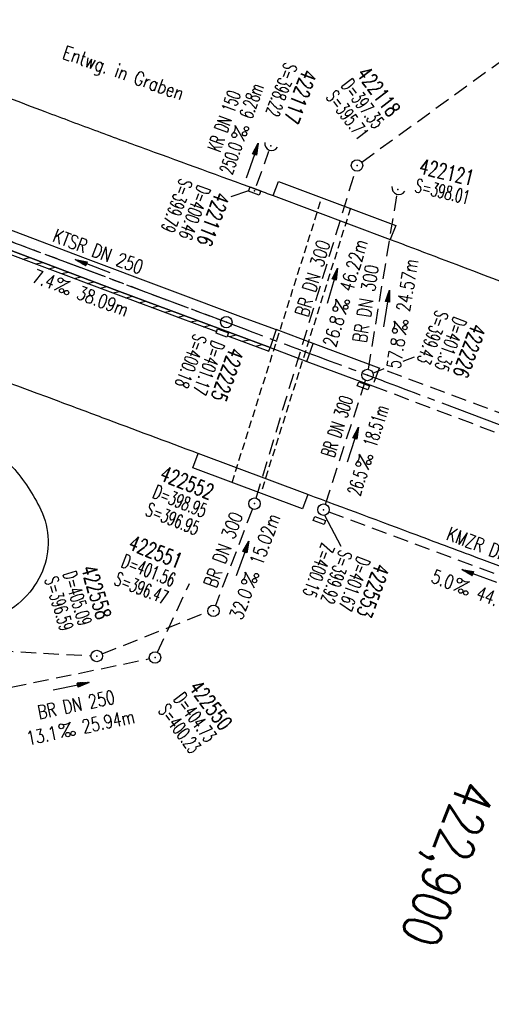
# Model space of a CAD drawing. Extents: x 450316 to 454644, y 428795 to 436505.
# Tile 204 of 256: x 452135 to 452197, y 434115 to 434243. Entities that reach past the tile are written whole.
import ezdxf
from ezdxf.enums import TextEntityAlignment as Align

# ---------------------------------------------------------------- set-up
doc = ezdxf.new("R2010")
doc.units = 0
doc.header["$LTSCALE"] = 2
doc.header["$MEASUREMENT"] = 0
for name, pattern in [('ACHSE', [5.5, 4, -0.5, 0.5, -0.5]), ('AUSGEZOGEN', [0]), ('GESTRICH-X2', [1.5, 1, -0.5]), ('GESTRICHELT', [0.75, 0.5, -0.25])]:
    doc.linetypes.add(name, pattern=pattern)
doc.layers.get('0').update_dxf_attribs({"linetype": 'CONTINUOUS'})
for name, color, linetype in [('Abwasser', 30, 'GESTRICH-X2'), ('ACHSETOP', 1, 'ACHSE'), ('BAUWO', 1, 'CONTINUOUS'), ('BAUWUTOP', 1, 'GESTRICHELT'), ('FBR', 8, 'CONTINUOUS'), ('HEKTOM', 1, 'GESTRICHELT'), ('KANAL', 7, 'GESTRICH-X2'), ('MS-UEBERFAHRT', 8, 'GESTRICH-X2'), ('PFEIL', 7, 'CONTINUOUS'), ('RINNE', 8, 'CONTINUOUS'), ('SCHACHTNR', 6, 'CONTINUOUS'), ('SCHRIFT', 7, 'AUSGEZOGEN'), ('SCHSYMBOL', 7, 'CONTINUOUS'), ('STRASSE', 8, 'AUSGEZOGEN'), ('TEXTO', 4, 'CONTINUOUS'), ('TEXTU', 4, 'CONTINUOUS')]:
    doc.layers.add(name, color=color, linetype=linetype)
doc.styles.add('ROMANS', font='romans.shx', dxfattribs={"width": 0.8})

# ---------------------------------------------------------------- blocks, each defined once
blk = doc.blocks.new('40')
at = {"color": 0}
blk.add_arc((0.02, 0.31), 0.91, 192.5363, 347.4637, dxfattribs=at)
blk.add_point((0, 0), dxfattribs=at)
blk = doc.blocks.new('PROM')
blk.add_line((1.57, 1.82), (0.02, 0.02))
for centre, radius in [((0.32, 1.51), 0.317), ((0.94, 0.29), 0.283), ((1.64, 0.29), 0.283)]:
    blk.add_circle(centre, radius)
blk.add_arc((0.99, 2.68), 1.03, 239.1414, 303.3549)
blk = doc.blocks.new('PFEIL2')
at = {"color": 0}
for p, q in [((0.88, 0), (-2.4, -0.01)), ((0.88, -0.27), (0.88, 0.28)), ((0.88, 0.28), (2.43, 0.01)), ((0.91, 0.27), (0.88, 0.26)), ((0.97, 0.26), (0.88, 0.25)), ((1.02, 0.25), (0.88, 0.23)), ((1.07, 0.24), (0.88, 0.21)), ((1.13, 0.23), (0.88, 0.19)), ((1.18, 0.22), (0.88, 0.17)), ((1.24, 0.21), (0.88, 0.15)), ((1.29, 0.21), (0.88, 0.14)), ((1.34, 0.2), (0.88, 0.12)), ((1.4, 0.19), (0.88, 0.1)), ((1.45, 0.18), (0.88, 0.08)), ((1.51, 0.17), (0.88, 0.06)), ((1.56, 0.16), (0.88, 0.04)), ((1.61, 0.15), (0.88, 0.02)), ((1.67, 0.14), (0.88, 0.01)), ((1.72, 0.13), (0.88, -0.01)), ((1.78, 0.12), (0.88, -0.03)), ((1.83, 0.11), (0.88, -0.05)), ((1.88, 0.1), (0.88, -0.07)), ((1.94, 0.09), (0.88, -0.09)), ((2.05, 0.08), (0.88, -0.12)), ((1.99, 0.08), (0.88, -0.11)), ((2.1, 0.07), (0.88, -0.14)), ((2.15, 0.06), (0.88, -0.16)), ((2.21, 0.05), (0.88, -0.18)), ((2.26, 0.04), (0.88, -0.2)), ((2.32, 0.03), (0.88, -0.22)), ((2.37, 0.02), (0.88, -0.23)), ((2.42, 0.01), (0.88, -0.25)), ((2.43, 0.01), (0.88, -0.27))]:
    blk.add_line(p, q, dxfattribs=at)
blk = doc.blocks.new('GST')
at = {"color": 0}
blk.add_circle((0, 0), 0.75, dxfattribs=at)
blk.add_point((0, 0), dxfattribs=at)
blk = doc.blocks.new('10')
blk.add_blockref('GST', (0, 0))
blk = doc.blocks.new('30')
at = {"color": 0}
for p, q in [((-0.75, -0.29), (-0.75, 0.29)), ((-0.75, 0.29), (0.75, 0.29)), ((0.75, 0.29), (0.75, -0.29)), ((0.75, -0.29), (-0.75, -0.29))]:
    blk.add_line(p, q, dxfattribs=at)
blk.add_point((0, 0), dxfattribs=at)
blk = doc.blocks.new('17')
blk.add_lwpolyline([(-0.76, -1.22), (0.75, -1.22), (0.75, -1.8), (-0.76, -1.8)], close=True)
blk.add_blockref('GST', (0, 0))

msp = doc.modelspace()

# ---------------------------------------------------------------- linework, layer by layer
at = {"layer": 'Abwasser'}
for p, q in [((452180.12, 434224.75), (452252.22, 434277.06)), ((452166.31, 434180.81), (452179.28, 434223.59)), ((452165.84, 434179.39), (452161, 434166.76)), ((452128.43, 434154.85), (452152.37, 434159.82))]:
    msp.add_line(p, q, dxfattribs=at)
at = {"layer": 'Abwasser', "flags": 128}
for points in [[(452153.42, 434160.65), (452157.62, 434169.65)], [(452146.19, 434160.44), (452160, 434165.94)], [(452111.59, 434161.98), (452144.74, 434160.2)]]:
    msp.add_lwpolyline(points, dxfattribs=at)
at = {"layer": 'ACHSETOP', "flags": 128}
msp.add_lwpolyline([(451271.77, 435019.04, -0.000001), (451272.37, 435018.35, -0.000032), (451272.39, 435018.33), (451288.79, 434999.46, -0.000002), (451296.99, 434990.03, 0.000007), (451305.2, 434980.6, 0.000007), (451313.4, 434971.16, -0.000007), (451321.6, 434961.73, -0.000007), (451329.8, 434952.3, 0.000007), (451338, 434942.87, 0.000007), (451346.21, 434933.43, -0.000007), (451354.41, 434924, -0.000007), (451362.61, 434914.57, 0.000011), (451370.81, 434905.14, 0.000001), (451379.01, 434895.7, 0.000001), (451387.22, 434886.27), (451403.62, 434867.4), (451420.02, 434848.54), (451436.43, 434829.67, -0.000013), (451444.63, 434820.24, 0.000007), (451452.83, 434810.81, 0.000007), (451461.03, 434801.38, -0.000007), (451469.24, 434791.94, -0.000007), (451477.44, 434782.51, 0.000007), (451485.64, 434773.08, 0.000007), (451493.84, 434763.64, -0.000007), (451502.04, 434754.21, -0.000007), (451510.25, 434744.78, 0.000007), (451518.45, 434735.35, 0.000007), (451526.65, 434725.91, -0.000007), (451534.85, 434716.48, -0.000007), (451543.05, 434707.05, 0.000011), (451551.26, 434697.61, 0.000001), (451559.46, 434688.18, 0.000001), (451567.66, 434678.75), (451584.07, 434659.88, -0.000001), (451592.27, 434650.45, -0.000001), (451600.47, 434641.02, -0.000011), (451608.67, 434631.59, 0.000013), (451616.87, 434622.15), (451633.28, 434603.29), (451649.68, 434584.42, -0.000013), (451657.88, 434574.99, 0.000007), (451666.09, 434565.56, 0.000007), (451674.29, 434556.12, -0.000007), (451682.49, 434546.69, -0.000007), (451690.69, 434537.26, 0.000006), (451698.89, 434527.83), (451715.3, 434508.96, -0.000015), (451721.01, 434502.39, 0.000008), (451726.72, 434495.82, 0.000958), (451727.52, 434494.91, 0.000181), (451731.72, 434490.11, 0.003894), (451738.18, 434482.87, 0.00247), (451748.5, 434471.58, 0.003793), (451756.23, 434463.34, 0.003129), (451765.74, 434453.48, 0.00313), (451774.53, 434444.59, 0.003132), (451783.43, 434435.81, 0.003134), (451792.43, 434427.15, 0.003132), (451801.55, 434418.59, 0.003131), (451810.77, 434410.15, 0.00313), (451820.1, 434401.83, 0.003133), (451829.54, 434393.62, 0.003138), (451839.07, 434385.54, 0.003131), (451848.69, 434377.58, 0.003125), (451858.43, 434369.73, 0.003124), (451868.27, 434362, 0.00313), (451878.19, 434354.41, 0.003138), (451888.2, 434346.95, 0.003133), (451898.32, 434339.59, 0.003131), (451908.52, 434332.37, 0.003131), (451918.82, 434325.28, 0.003132), (451929.21, 434318.32, 0.003136), (451939.67, 434311.49, 0.00313), (451950.21, 434304.8, 0.003123), (451960.86, 434298.22, 0.003128), (451971.59, 434291.78, 0.003137), (451982.37, 434285.49, 0.003139), (451993.23, 434279.33, 0.003133), (452004.2, 434273.3, 0.003123), (452015.23, 434267.41, 0.003125), (452026.32, 434261.66, 0.003132), (452037.5, 434256.05, 0.003138), (452048.73, 434250.58, 0.003134), (452060.02, 434245.26, 0.003122), (452071.41, 434240.07, 0.003127), (452083.62, 434234.69, 0.003578), (452094.35, 434230.12, 0.002702), (452108.41, 434224.35, 0.004189), (452117.53, 434220.76, 0.00053), (452126.34, 434217.38, 0.001569), (452129.32, 434216.25, 0.000008), (452135.11, 434214.08, -0.000025), (452140.91, 434211.9), (452164.31, 434203.12, 0.000006), (452176.02, 434198.73, -0.000007), (452187.72, 434194.34), (452211.13, 434185.56), (452234.54, 434176.78, -0.000012), (452246.24, 434172.39, 0.000007), (452257.94, 434168, 0.000002), (452265.75, 434165.08, 0.000001), (452281.35, 434159.22, 0.000005), (452293.05, 434154.83, -0.000007), (452304.76, 434150.44, -0.000019), (452316.46, 434146.05, 0.000015), (452328.17, 434141.66, 0.000002), (452338.1, 434137.94, 0.000001), (452351.57, 434132.88, 0.000004), (452363.28, 434128.49, -0.000006), (452374.98, 434124.1, -0.00002), (452386.68, 434119.71, 0.00002), (452398.39, 434115.32, 0.000006), (452410.09, 434110.93, -0.000004), (452421.8, 434106.54, -0.000001), (452435.27, 434101.49, -0.000002), (452445.2, 434097.76, -0.000015), (452456.91, 434093.37, 0.000019), (452468.61, 434088.98, 0.000007), (452480.31, 434084.59, -0.000006), (452492.02, 434080.2, -0.000002), (452503.72, 434075.81, 0.000002), (452515.42, 434071.42, 0.000006), (452527.13, 434067.03, -0.000007), (452538.83, 434062.64, -0.000019), (452550.54, 434058.25, 0.000015), (452562.24, 434053.86, 0.000002), (452572.17, 434050.13, 0.000001), (452585.65, 434045.08, 0.000004), (452597.35, 434040.69, -0.000006), (452609.05, 434036.3, -0.00002), (452620.76, 434031.91, 0.00002), (452632.46, 434027.52, 0.000006), (452644.17, 434023.13, -0.000004), (452655.87, 434018.74, -0.000001), (452669.35, 434013.68, -0.000002), (452679.28, 434009.96, -0.000015), (452690.98, 434005.57, 0.000014), (452702.68, 434001.18, 0.000011), (452714.39, 433996.79, -0.000001), (452726.09, 433992.4, -0.000007), (452735.03, 433989.04, -0.000005), (452748.18, 433984.11, -0.000156), (452748.22, 433984.1, -0.000005), (452749.5, 433983.61, -0.004183), (452758.69, 433980.07, -0.002721), (452772.75, 433974.43, -0.005081), (452782.77, 433970.22, -0.003908), (452795.7, 433964.52, -0.003912), (452807.05, 433959.3, -0.003907), (452818.33, 433953.9, -0.003903), (452829.52, 433948.33, -0.003904), (452840.62, 433942.58, -0.003907), (452851.63, 433936.66, -0.003909), (452862.54, 433930.57, -0.003906), (452873.35, 433924.31, -0.003899), (452884.08, 433917.88, -0.003907), (452894.71, 433911.27, -0.003917), (452905.21, 433904.52, -0.003914), (452915.61, 433897.6, -0.003904), (452925.91, 433890.51, -0.003895), (452936.11, 433883.25, -0.003902), (452946.17, 433875.85, -0.003909), (452956.12, 433868.3, -0.003904), (452965.96, 433860.58, -0.003908), (452975.67, 433852.7, -0.00391), (452985.26, 433844.69, -0.003909), (452994.72, 433836.52, -0.003908), (453004.05, 433828.2, -0.003902), (453013.25, 433819.74, -0.003901), (453022.32, 433811.14, -0.003907), (453031.26, 433802.39, -0.003913), (453040.05, 433793.51, -0.003909), (453048.99, 433784.19, -0.00418), (453057.22, 433775.34, -0.003621), (453064.8, 433766.92, -0.003001), (453073.81, 433756.65, -0.003775), (453082.93, 433745.95, -0.004894), (453089.82, 433737.59, -0.004962), (453096.58, 433729.04, -0.003805), (453105.2, 433717.74, -0.003005), (453113.36, 433706.73, -0.003643), (453119.97, 433697.57, -0.004174), (453127.23, 433687.17, -0.004295), (453134.1, 433676.95, -0.003507), (453140.02, 433667.85, -0.002688), (453147.59, 433655.9, -0.003695), (453155.36, 433643.25, -0.00538), (453160.55, 433634.47, -0.005332), (453165.53, 433625.6, -0.003667), (453172.54, 433612.58, -0.002679), (453179.1, 433600.02, -0.003501), (453183.99, 433590.35, -0.004313), (453189.2, 433579.67, -0.003909), (453194.74, 433567.79, -0.003909), (453199.85, 433556.38, -0.003909), (453204.78, 433544.89, -0.003903), (453209.81, 433532.66, -0.004384), (453214.1, 433521.7, -0.003423), (453219.66, 433506.82, -0.005955), (453222.69, 433498.22, -0.000145), (453225.57, 433489.74, -0.000252), (453227.22, 433484.85, -0.000085), (453230.06, 433476.42, -0.000405), (453230.66, 433474.65, -0.003646), (453233.57, 433465.74, 0.00217), (453238.42, 433450.76, 0.000006), (453242.33, 433438.88, -0.000007), (453246.23, 433427.01, -0.000012), (453250.13, 433415.13, 0.000009), (453254.03, 433403.26, 0.003001), (453258.01, 433391.4, -0.003002), (453261.98, 433379.55, -0.003008), (453265.82, 433367.65, 0.003009), (453269.65, 433355.76, 0.00001), (453273.55, 433343.88, -0.000019), (453277.45, 433332.01), (453285.26, 433308.26, 0.000005), (453289.16, 433296.38, -0.000004), (453293.06, 433284.51, -0.000001), (453297.41, 433271.27, -0.000001), (453300.87, 433260.76, -0.00001), (453304.77, 433248.88, 0.000008), (453308.67, 433237.01, 0.000011), (453312.58, 433225.13, -0.000004), (453316.48, 433213.26, -0.000007), (453317.96, 433208.76, -0.000002), (453324.28, 433189.51, -0.00006), (453324.75, 433188.09, 0.000004), (453325.21, 433186.68, 0.001409), (453327.81, 433178.86, 0.000842), (453332.21, 433165.79, 0.002106), (453335.59, 433155.93, 0.001506), (453340.42, 433142.18, 0.001603), (453344.59, 433130.55, 0.001566), (453348.93, 433118.67, 0.00157), (453353.28, 433106.99, 0.001563), (453357.73, 433095.28, 0.001555), (453362.24, 433083.61, 0.001558), (453366.82, 433071.99, 0.001562), (453371.48, 433060.39, 0.001561), (453376.21, 433048.82, 0.001565), (453381.01, 433037.27, 0.001565), (453385.88, 433025.76, 0.001563), (453390.82, 433014.29, 0.001561), (453395.84, 433002.83, 0.001559), (453400.93, 432991.41, 0.00156), (453406.08, 432980.03, 0.001563), (453411.31, 432968.67, 0.001565), (453416.61, 432957.35, 0.001562), (453421.98, 432946.08, 0.001558), (453427.42, 432934.81, 0.001559), (453432.94, 432923.58, 0.001564), (453438.52, 432912.41, 0.001566), (453444.16, 432901.27, 0.001564), (453449.89, 432890.15, 0.001558), (453455.36, 432879.68, 0.001394), (453461.54, 432868.03, 0.001724), (453468.57, 432854.96, 0.002516), (453473.46, 432846.05, 0.001346), (453478.16, 432837.66, 0.000835), (453485.79, 432824.15, 0.000825), (453493.39, 432810.79, 0.001335), (453498.13, 432802.56, 0.002522), (453503.26, 432793.8, 0.001723), (453510.87, 432781.05, 0.001395), (453517.7, 432769.77, 0.001557), (453523.88, 432759.7, 0.001564), (453531.45, 432747.52, 0.002105), (453537.15, 432738.52, 0.001027), (453545.2, 432725.95, 0.001523), (453550.68, 432717.5, 0.000001), (453550.84, 432717.26, 0.000124), (453550.84, 432717.26, 0.000024), (453557.6, 432706.91, -0.000007), (453564.35, 432696.57, -0.000001), (453571.19, 432686.1, 0.000005), (453578.03, 432675.64, 0.000012), (453584.86, 432665.17, -0.000012), (453591.7, 432654.7, -0.000004), (453598.53, 432644.24, 0.000004), (453605.37, 432633.77, 0.000001), (453612.2, 432623.31, -0.000001), (453619.04, 432612.84, -0.000004), (453625.87, 432602.38, 0.000003), (453632.71, 432591.91), (453646.38, 432570.98, -0.000014), (453650.94, 432564, -0.000007), (453660.05, 432550.05, -0.002465), (453666.82, 432539.57, 0.002471), (453673.57, 432529.12, 0.002497), (453680.47, 432518.67, -0.002488), (453687.39, 432508.18, -0.000003), (453694.22, 432497.72, 0.000006), (453701.06, 432487.25), (453714.73, 432466.32, -0.000006), (453721.57, 432455.86, 0.000006), (453728.4, 432445.39, 0.000183), (453728.47, 432445.28, -0.000027), (453728.97, 432444.52, -0.003905), (453733.99, 432436.71, -0.002472), (453741.77, 432424.27, -0.005163), (453747.3, 432415.1, -0.003867), (453754.47, 432402.74, -0.003958), (453760.53, 432391.89, -0.003913), (453766.49, 432380.82, -0.003903), (453772.25, 432369.72, -0.003904), (453777.83, 432358.53, -0.003901), (453783.48, 432346.73, -0.004288), (453788.46, 432335.91, -0.003523), (453794.25, 432322.76, -0.004762), (453798.38, 432312.96, -0.001651), (453802.11, 432303.78, -0.002689), (453804.34, 432298.12, -0.001542), (453805.53, 432295.04, -0.000893), (453807.56, 432289.71, -0.005639), (453811.07, 432280.12, -0.003891), (453815.88, 432266.14, -0.00573), (453819.49, 432254.95, -0.005082), (453823.29, 432242.26, -0.004537), (453827.3, 432227.85, -0.006762), (453829.77, 432218.12, -0.001828), (453832.34, 432207.23, -0.002855), (453833.92, 432200.25, -0.000688), (453834.59, 432197.18, -0.000614), (453835.33, 432193.75, -0.005087), (453837.35, 432183.82, -0.003463), (453840.08, 432169.2, -0.004355), (453841.88, 432158.58, -0.003298), (453844.05, 432144.52, -0.003873), (453845.96, 432130.87, -0.004703), (453847.34, 432119.6, -0.004431), (453848.68, 432106.66, -0.004859), (453849.68, 432094.85, -0.001971), (453850.76, 432079.75, -0.003754), (453851.23, 432071.81, -0.000235), (453851.27, 432071.06, -0.000154), (453851.33, 432069.9, -0.005004), (453851.76, 432059.36, -0.003657), (453852.1, 432044.92, -0.006284), (453852.13, 432034.65, -0.00442), (453851.87, 432020.06, -0.004496), (453851.36, 432005.74, -0.005961), (453850.74, 431994.95, -0.004032), (453849.63, 431980.54, -0.005521), (453848.62, 431970.04, -0.000545), (453848.17, 431965.89, -0.00099), (453847.92, 431963.6, -0.002817), (453847.08, 431956.57, -0.001743), (453845.62, 431945.22, -0.004295), (453844.13, 431934.59, -0.003233), (453841.93, 431920.5, -0.003719), (453839.9, 431908.59, -0.003474), (453837.54, 431895.88, -0.003471), (453834.93, 431882.78, -0.003984), (453832.48, 431871.4, -0.002961), (453829.25, 431857.36, -0.00403), (453826.74, 431847.07, -0.001132), (453824.96, 431840.11, -0.001603), (453823.67, 431835.21, -0.002375), (453822.37, 431830.36, -0.001541), (453820.3, 431822.92, -0.005811), (453817.74, 431814.24, -0.003321), (453813, 431799.15, -0.004369), (453808.95, 431786.93, -0.004589), (453804.89, 431775.36, -0.004977), (453800.13, 431762.59, -0.00596), (453795.93, 431752.02, -0.002426), (453790.61, 431739.3, -0.004094), (453787.37, 431731.79, -0.000338), (453786.71, 431730.31, -0.000388), (453786.14, 431729.02, -0.004625), (453782.63, 431721.36, -0.002368), (453775.59, 431706.51, -0.004069), (453770.2, 431695.52, -0.003863), (453764.34, 431684.03, -0.004659), (453758.24, 431672.55, -0.005048), (453752.4, 431662.07, -0.002758), (453744.86, 431649, -0.004203), (453739.78, 431640.49, -0.000453), (453738.55, 431638.46, -0.00049), (453737.41, 431636.59, -0.004121), (453733.36, 431630.11, -0.00246), (453726.45, 431619.35, -0.006277), (453720.59, 431610.57, -0.004581), (453712.3, 431598.73, -0.005038), (453704.6, 431588.16, -0.005528), (453697.38, 431578.67, -0.004083), (453688.22, 431567.1, -0.005886), (453681.7, 431559.21, -0.001219), (453676.74, 431553.36, -0.002238), (453674.01, 431550.2, -0.001962), (453670.56, 431546.26, -0.001297), (453665.3, 431540.34, -0.004313), (453658.17, 431532.48, -0.003182), (453648.34, 431521.97, -0.004167), (453639.22, 431512.51, -0.00462), (453630.85, 431504.12, -0.002727), (453619.91, 431493.48, -0.004271), (453612.84, 431486.78, -0.000068), (453609.88, 431484.03, -0.000648), (453609.57, 431483.75, -0.000003), (453600.64, 431475.49, -0.000005), (453594.49, 431469.8), (453576.13, 431452.83), (453557.78, 431435.85), (453539.42, 431418.88), (453521.07, 431401.91, 0.000001), (453511.89, 431393.42, 0.000001), (453502.71, 431384.94, 0.000013), (453493.53, 431376.45, -0.000013), (453484.35, 431367.96, 0), (453475.18, 431359.48, 0), (453466, 431350.99), (453447.64, 431334.02, 0.000001), (453438.46, 431325.53, 0.000001), (453429.29, 431317.04, 0.000013), (453420.11, 431308.56, -0.000007), (453410.93, 431300.07, -0.000004), (453403.53, 431293.23, -0.000002), (453392.58, 431283.1, -0.00001), (453383.4, 431274.61, 0.000015), (453374.22, 431266.13, 0.000014), (453365.04, 431257.64, -0.000013), (453355.86, 431249.15, 0), (453343.63, 431237.84, -0.000001), (453337.51, 431232.18), (453319.15, 431215.21, 0.000001), (453309.98, 431206.72, 0.000001), (453300.8, 431198.24, 0.000013), (453291.62, 431189.75, -0.000013), (453282.44, 431181.26, -0.000001), (453273.27, 431172.78, -0.000001), (453264.09, 431164.29), (453245.73, 431147.32), (453227.38, 431130.34), (453209.02, 431113.37, 0.000014), (453199.84, 431104.89, -0.000009), (453190.66, 431096.4, -0.000019), (453181.49, 431087.91, 0.000019), (453172.31, 431079.43, 0.000009), (453163.13, 431070.94, -0.000008), (453153.95, 431062.45), (453135.6, 431045.48, 0.000009), (453134.86, 431044.8, 0.000002), (453130.42, 431040.69, 0.002804), (453126.11, 431036.66, 0.001372), (453117.38, 431028.36, 0.005333), (453110.16, 431021.31, 0.003613), (453099.69, 431010.7, 0.004216), (453091.36, 431002.01, 0.003913), (453082.55, 430992.5, 0.00391), (453074.2, 430983.2, 0.003911), (453066, 430973.77, 0.003912), (453057.94, 430964.21, 0.003915), (453050.03, 430954.53, 0.00391), (453042.29, 430944.73, 0.003905), (453034.68, 430934.8, 0.003908), (453027.23, 430924.75, 0.003912), (453019.95, 430914.6, 0.003918), (453012.83, 430904.33, 0.003918), (453005.87, 430893.95, 0.003907), (452999.07, 430883.47, 0.0039), (452992.43, 430872.86, 0.003908), (452985.95, 430862.15, 0.00392), (452979.66, 430851.37, 0.00392), (452973.54, 430840.5, 0.003904), (452967.57, 430829.49, 0.003903), (452961.77, 430818.39, 0.003916), (452956.17, 430807.24, 0.00392), (452950.74, 430796, 0.00391), (452945.47, 430784.65, 0.003904), (452940.39, 430773.22, 0.00391), (452935.48, 430761.73, 0.003913), (452930.76, 430750.17, 0.003909), (452926.22, 430738.51, 0.003913), (452921.86, 430726.79, 0.003918), (452917.69, 430715.02, 0.003913), (452913.7, 430703.18, 0.003909), (452909.89, 430691.26, 0.003904), (452906.27, 430679.29, 0.003908), (452902.84, 430667.28, 0.003914), (452899.6, 430655.21, 0.003911), (452896.55, 430643.09, 0.003914), (452893.69, 430630.91, 0.003917), (452891.02, 430618.71, 0.003911), (452890.73, 430617.31, 0.000237), (452886.25, 430594.17, 0.007575), (452884.76, 430585.79, 0.003906), (452882.25, 430569.49)], format="xyb", dxfattribs=at)
at = {"layer": 'BAUWO'}
for p, q in [((452168.53, 434220.37), (452183.86, 434214.64)), ((452173.07, 434181.29), (452158.74, 434186.65))]:
    msp.add_line(p, q, dxfattribs=at)
for points in [[(452168.53, 434220.37), (452169.25, 434222.21), (452184.58, 434216.48), (452183.86, 434214.64)], [(452173.07, 434181.29), (452172.39, 434179.43), (452158.05, 434184.78), (452158.74, 434186.65)]]:
    msp.add_lwpolyline(points, dxfattribs=at)
at = {"layer": 'BAUWO', "flags": 128}
msp.add_lwpolyline([(452168.14, 434200.51), (452172.95, 434198.69), (452173.77, 434201.04), (452168.95, 434202.86)], close=True, dxfattribs=at)
at = {"layer": 'BAUWUTOP'}
for p, q in [((452163.18, 434182.86), (452174.91, 434220.1)), ((452178.66, 434218.71), (452166.93, 434181.46))]:
    msp.add_line(p, q, dxfattribs=at)
at = {"layer": 'FBR', "flags": 128}
for points in [[(450931.02, 435664.25, 0), (450939.29, 435645.95, 0.000057)], [(451603.01, 434662.96, 0.000001), (451617.47, 434646.37, 0.000004), (451625.68, 434636.95, -0.000005), (451633.89, 434627.53, -0.001388)], [(451702.59, 434548.49, -0.000002), (451714.33, 434534.99, -0.000013)], [(451637.46, 434574.01, -0.000002), (451625.44, 434587.82, -0.000008)], [(452039.54, 434273.76, 0.004718), (452044.28, 434271.56, 0.000167), (452050.73, 434268.65, 0.000087), (452063.09, 434263.08, 0.000102), (452076.77, 434256.91, 0.000169), (452085.02, 434253.2, 0.004745), (452092.37, 434249.98, 0.002714), (452105.31, 434244.54, 0.003062), (452118.28, 434239.26, 0.003631), (452129.28, 434234.96, 0.001104), (452138.71, 434231.37, 0.001509), (452145.62, 434228.78, 0.001587), (452152.13, 434226.39, -0.000732), (452166.24, 434221.23, -0.00248), (452166.47, 434221.15, -0.000272), (452168.53, 434220.37)]]:
    msp.add_lwpolyline(points, format="xyb", dxfattribs=at)
at = {"layer": 'FBR'}
for points in [[(451586.28, 434627.86, -0.000002), (451573.15, 434642.87, -0.000008)], [(452158.74, 434186.65, 0.000224), (452146.22, 434191.33, 0.000467), (452140.21, 434193.57, 0.000004), (452120.09, 434201.03, 0.00024), (452119.74, 434201.15, 0.002839), (452112.04, 434203.95, -0.001749), (452099.54, 434208.46, -0.007224), (452086.55, 434213.41, 0.011183), (452078.14, 434216.54, 0.001178), (452077.67, 434216.7, 0.000025), (452055.3, 434224.35, 0.000551), (452050.38, 434226.02, 0.000239), (452039.04, 434229.86)], [(452183.86, 434214.64, 0.000404), (452195.46, 434210.25, 0.001013), (452200.1, 434208.51, 0.000007), (452222.54, 434200.14, -0.000079), (452224.63, 434199.36, -0.00003), (452238.47, 434194.2, -0.00012), (452241.98, 434192.88, -0.000606), (452247.62, 434190.77, 0.000155), (452269.57, 434182.51, 0.000228), (452274.14, 434180.79, 0.000192), (452279.57, 434178.76, 0.011777)], [(452292.39, 434136.41, -0.000049), (452281.39, 434140.55, -0.000262), (452279.34, 434141.32, -0.000137), (452272.59, 434143.88, -0.000071), (452259.62, 434148.79, -0.00068), (452246.15, 434153.91, 0.001176), (452238.37, 434156.86, 0.000855), (452228.8, 434160.44, -0.000471), (452211.45, 434166.93), (452195.83, 434172.78, 0.000266), (452187.35, 434175.95, 0.000158), (452173.07, 434181.29, -0.000158)]]:
    msp.add_lwpolyline(points, format="xyb", dxfattribs=at)
at = {"layer": 'FBR', "flags": 128}
for points in [[(452030.25, 434261.22), (452052.79, 434250.2), (452075.97, 434239.55), (452097.72, 434230.16), (452120.75, 434220.99), (452143.99, 434212.17), (452164.96, 434204.31), (452168.95, 434202.86)], [(452182.41, 434197.82), (452178.07, 434199.42), (452173.77, 434201.04)], [(452172.95, 434198.69), (452181.54, 434195.49)]]:
    msp.add_lwpolyline(points, dxfattribs=at)
at = {"layer": 'FBR'}
msp.add_lwpolyline([(452168.14, 434200.51), (452148.46, 434207.85), (452122.26, 434217.72), (452097, 434227.77), (452075.29, 434237.16), (452057.4, 434245.29), (452033.93, 434256.63)], dxfattribs=at)
at = {"layer": 'KANAL'}
for p, q in [((452166.38, 434221.69), (452168, 434226.19)), ((452181, 434197.66), (452184.72, 434220.41)), ((452127.47, 434216.94), (452161.72, 434204.09)), ((452175.38, 434180), (452180.62, 434196.19)), ((452175.84, 434179.03), (452215.81, 434164.12))]:
    msp.add_line(p, q, dxfattribs=at)
at = {"layer": 'MS-UEBERFAHRT'}
msp.add_lwpolyline([(452182.41, 434197.82), (452181.54, 434195.49)], dxfattribs=at)
at = {"layer": 'MS-UEBERFAHRT', "flags": 128}
for points in [[(452308.97, 434150.4), (452286.04, 434158.97), (452263.42, 434167.48), (452240.42, 434176.08), (452195.66, 434192.88), (452182.41, 434197.82)], [(452181.54, 434195.49), (452199.13, 434188.86), (452200.71, 434188.32), (452212.31, 434184), (452216.94, 434182.2), (452238.27, 434174.18), (452239.38, 434173.72), (452290.1, 434154.74), (452298.3, 434151.61), (452308.09, 434147.92)]]:
    msp.add_lwpolyline(points, dxfattribs=at)
at = {"layer": 'RINNE'}
for p, q in [((452135.82, 434212.07), (452136.7, 434212.28)), ((452137.51, 434211.44), (452138.38, 434211.64)), ((452139.19, 434210.81), (452140.07, 434211.01)), ((452140.87, 434210.17), (452141.75, 434210.38)), ((452142.56, 434209.54), (452143.43, 434209.74)), ((452144.24, 434208.9), (452145.12, 434209.11)), ((452145.92, 434208.27), (452146.8, 434208.48)), ((452147.61, 434207.64), (452148.48, 434207.84)), ((452149.3, 434207), (452150.18, 434207.21)), ((452150.99, 434206.37), (452151.87, 434206.58)), ((452152.68, 434205.74), (452153.56, 434205.95)), ((452154.38, 434205.11), (452155.26, 434205.32)), ((452156.07, 434204.48), (452156.95, 434204.68)), ((452157.76, 434203.85), (452158.64, 434204.05)), ((452159.46, 434203.22), (452160.34, 434203.42)), ((452161.15, 434202.58), (452161.17, 434202.59)), ((452162.84, 434201.95), (452163.72, 434202.16)), ((452164.54, 434201.32), (452165.42, 434201.53)), ((452166.23, 434200.69), (452167.11, 434200.9))]:
    msp.add_line(p, q, dxfattribs=at)
for points in [[(451941.61, 434309.04), (451966.47, 434293.59), (451987.23, 434281.45), (452008.73, 434269.68), (452021.72, 434262.91), (452033.93, 434256.63), (452057.4, 434245.29), (452075.29, 434237.16), (452097, 434227.77), (452122.26, 434217.72), (452148.46, 434207.85), (452168.14, 434200.51)], [(452126.9, 434215.43), (452148.28, 434207.38), (452161.16, 434202.58)], [(452162.57, 434202.05), (452167.97, 434200.04)]]:
    msp.add_lwpolyline(points, dxfattribs=at)
at = {"layer": 'RINNE', "flags": 128}
msp.add_lwpolyline([(452167.97, 434200.04), (452168.14, 434200.51)], dxfattribs=at)
at = {"layer": 'SCHACHTNR'}
for p, q in [((452165.34, 434220.98), (452163.01, 434220.23)), ((452185.54, 434198.71), (452187.04, 434199.29)), ((452181.58, 434197.17), (452183.06, 434197.75)), ((452175.27, 434178.57), (452177.4, 434174.53))]:
    msp.add_line(p, q, dxfattribs=at)
at = {"layer": 'STRASSE'}
msp.add_lwpolyline([(452051.9, 434215.48, 0.006118), (452054.85, 434214.78, 0.012051), (452056.36, 434214.49, 0.019641), (452062.29, 434213.71, -0.068535), (452063.97, 434213.32, -0.001133), (452065.77, 434212.63, -0.000244), (452074.12, 434209.39, -0.000005), (452077.41, 434208.11, -0.000001), (452099.08, 434199.7, -0.000504), (452119.2, 434191.86, -0.000841), (452131.24, 434187.14, -0.11829), (452134.49, 434184.86, -0.069652), (452138.18, 434179.29, -0.212472), (452138.39, 434171.28, -0.20137), (452132.42, 434165.34, -0.058976), (452126.49, 434163.72, -0.132563), (452123.73, 434164.04, -0.000466)], format="xyb", dxfattribs=at)

# ---------------------------------------------------------------- block references
at = {"layer": 'PFEIL'}
for p, rotation in [((452165.8, 434224.92), 70.348), ((452144.97, 434211.17), 159.4249), ((452176.28, 434208.57), 73.1384), ((452183.35, 434205.6), 80.6718), ((452178.95, 434187.79), 71.9487), ((452164.53, 434172.92), 69.69298856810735), ((452195.48, 434170.65), 159.5508), ((452142.14, 434156.18), 11.77283315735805)]:
    msp.add_blockref('PFEIL2', p, dxfattribs=dict(at, rotation=rotation))
at = {"layer": 'SCHSYMBOL'}
for name, p, rotation in [('40', (452168.24, 434226.9), 339.4385), ('10', (452179.51, 434224.32), 339.4385), ('30', (452166.13, 434220.98), 339.4385), ('40', (452184.85, 434221.15), 339.4385), ('17', (452162.43, 434203.82), 339.4385), ('17', (452180.87, 434196.91), 339.4385), ('10', (452166.11, 434180.09), 339.4385), ('17', (452175.13, 434179.3), 339.4385), ('10', (452160.74, 434166.06), 339.4385), ('10', (452145.49, 434160.16), 339.4384999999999), ('10', (452153.11, 434159.97), 339.4385)]:
    msp.add_blockref(name, p, dxfattribs=dict(at, rotation=rotation))
at = {"layer": 'TEXTU'}
for p, rotation in [((452164.78, 434227.47), 70.348), ((452139.92, 434208), 339.4249), ((452178.04, 434204.8), 73.1384), ((452185.9, 434202.13), 80.6718), ((452181.03, 434184.49), 71.9487), ((452166.07, 434169.05), 69.69298856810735), ((452192.09, 434168.71), 339.5508), ((452140.85, 434149.42), 11.77283315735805)]:
    msp.add_blockref('PROM', p, dxfattribs=dict(at, rotation=rotation))

# ---------------------------------------------------------------- texts
at = {"layer": 'HEKTOM', "style": 'ROMANS', "width": 0.8}
msp.add_text('422,900', height=5, rotation=249.4385, dxfattribs=at).set_placement((452192.97, 434144.31))
at = {"layer": 'SCHACHTNR', "style": 'ROMANS'}
for s, height, rotation, width, p in [('S=398.22', 1.8, 249.4385, 0.6, (452170.07, 434237.91)), ('422117', 2, 249.4385, 0.7, (452172.42, 434237.04)), ('422118', 2, 307.0516, 0.7, (452179.36, 434236.26)), ('D=397.35', 1.8, 307.0516, 0.6, (452177.37, 434234.75)), ('S=395.71', 1.8, 307.0516, 0.6, (452175.37, 434233.24)), ('422121', 2, 346.7602, 0.7, (452187.52, 434223.3)), ('S=399.79', 1.8, 249.4385, 0.6, (452156.38, 434222.74)), ('S=398.01', 1.8, 346.7602, 0.6, (452186.95, 434220.86)), ('D=400.46', 1.8, 249.4385, 0.6, (452158.72, 434221.87)), ('422116', 2, 249.4385, 0.7, (452161.04, 434220.99)), ('S=399.43', 1.8, 249.4385, 0.6, (452189.84, 434205.52)), ('D=401.35', 1.8, 249.4385, 0.6, (452192.19, 434204.64)), ('422226', 2, 249.4385, 0.7, (452194.53, 434203.77)), ('S=400.18', 1.8, 249.4385, 0.6, (452158.22, 434202.42)), ('D=401.17', 1.8, 249.4385, 0.6, (452160.56, 434201.54)), ('422225', 2, 249.4385, 0.7, (452162.91, 434200.67)), ('422552', 2, 338.0548, 0.7, (452153.6, 434183.25)), ('D=398.95', 1.8, 338.0548, 0.6, (452152.67, 434180.93)), ('S=396.95', 1.8, 338.0548, 0.6, (452151.74, 434178.61)), ('422551', 2, 338.3644, 0.7, (452149.48, 434174.19)), ('Z=400.15', 1.8, 249.4385, 0.6, (452174.91, 434175.04)), ('D=401.56', 1.8, 338.3644, 0.6, (452148.56, 434171.86)), ('S=399.92', 1.8, 249.4385, 0.6, (452177.25, 434174.17)), ('D=401.67', 1.8, 249.4385, 0.6, (452179.59, 434173.29)), ('422558', 2, 286.9821, 0.7, (452143.43, 434171.66)), ('422553', 2, 249.4385, 0.7, (452181.94, 434172.42)), ('S=396.59', 1.8, 286.9821, 0.6, (452138.65, 434170.19)), ('D=405.09', 1.8, 286.9821, 0.6, (452141.04, 434170.92)), ('S=396.47', 1.8, 338.3644, 0.6, (452147.64, 434169.53)), ('422550', 2, 306.7912, 0.7, (452157.44, 434156.01)), ('D=404.73', 1.8, 306.7912, 0.6, (452155.44, 434154.51)), ('S=400.23', 1.8, 306.7912, 0.6, (452153.44, 434153.01))]:
    msp.add_text(s, height=height, rotation=rotation, dxfattribs=dict(at, width=width)).set_placement(p)
at = {"layer": 'SCHRIFT', "style": 'ROMANS', "width": 0.8}
msp.add_text('Entwg. in Graben', height=1.8, rotation=340.4096, dxfattribs=at).set_placement((452140.85, 434238.36))
at = {"layer": 'TEXTO', "style": 'ROMANS'}
for s, rotation, width, p in [('KR DN 150', 70.348, 0.6, (452162.99, 434229.82)), ('KTSR DN 250', 339.4249, 0.75, (452145.36, 434212.23)), ('BR DN 300', 73.1384, 0.75, (452174.57, 434209.3)), ('BR DN 300', 80.6718, 0.75, (452181.55, 434206.1)), ('BR DN 300', 71.9487, 0.6, (452177.77, 434189.91)), ('BR DN 300', 69.693, 0.75, (452162.87, 434173.75)), ('KMZR DN 250', 339.5508, 0.75, (452197.04, 434173.18)), ('BR DN 250', 11.7728, 0.75, (452142.98, 434152.92))]:
    msp.add_text(s, height=1.8, rotation=rotation, dxfattribs=dict(at, width=width)).set_placement(p, align=Align.CENTER)
at = {"layer": 'TEXTU', "style": 'ROMANS'}
for s, rotation, width, p in [('6.28m', 70.348, 0.6, (452165.79, 434230.29)), ('250.0', 70.348, 0.6, (452163.19, 434223)), ('46.22m', 73.1384, 0.75, (452178.91, 434207.68)), ('7.4', 339.4249, 0.75, (452136.91, 434209.12)), ('24.57m', 80.6718, 0.75, (452186.4, 434205.09)), ('38.09m', 339.4249, 0.75, (452142.72, 434206.94)), ('26.8', 73.1384, 0.75, (452176.72, 434200.43)), ('57.8', 80.6718, 0.75, (452185.15, 434197.62)), ('18.51m', 71.9487, 0.6, (452181.97, 434187.34)), ('26.5', 71.9487, 0.6, (452179.91, 434181)), ('15.02m', 69.693, 0.75, (452167.11, 434171.87)), ('5.0', 339.5508, 0.75, (452189.06, 434169.84)), ('44.18m', 339.5508, 0.75, (452194.91, 434167.66)), ('32.0', 69.693, 0.75, (452164.49, 434164.76)), ('25.94m', 11.7728, 0.75, (452143.78, 434150.02)), ('13.1', 11.7728, 0.75, (452136.53, 434148.47))]:
    msp.add_text(s, height=1.8, rotation=rotation, dxfattribs=dict(at, width=width)).set_placement(p)

doc.saveas('drawing.dxf')
